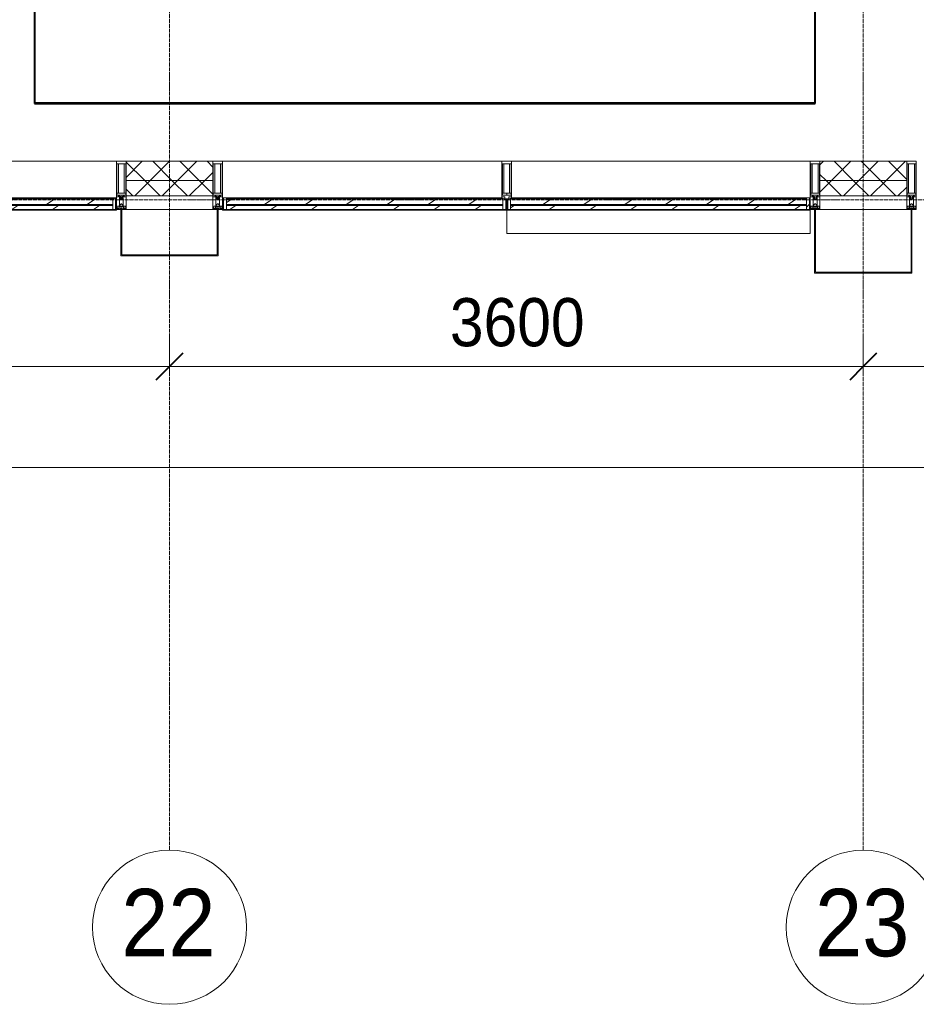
# Model space of a CAD drawing. Header units: millimetres. Extents: x 5617 to 140879, y 7718 to 151665.
# Tile 7 of 44: x 39147 to 43800, y 11226 to 16335. Entities that reach past the tile are written whole.
import ezdxf

# ---------------------------------------------------------------- set-up
doc = ezdxf.new("R2010")
doc.units = ezdxf.units.MM
doc.linetypes.add('ADSK_Линия сетки', pattern=[25, 20, -2.5, 0, -2.5])
doc.linetypes.add('Линия сетки', pattern=[25, 20, -2.5, 0, -2.5])
for name, color, linetype, lineweight in [('Импосты витража', 7, 'Continuous', 18), ('Колонны', 7, 'Continuous', 18), ('Оси', 7, 'Continuous', 9), ('Панели витража', 7, 'Continuous', 18), ('Перекрытия', 7, 'Continuous', 18), ('Размеры', 7, 'Continuous', 9), ('Размеры-100', 7, 'Continuous', 9), ('Стены', 7, 'Continuous', 18), ('Стены разрез', 7, 'Continuous', 40), ('Стены штриховка', 7, 'Continuous', 40), ('Элементы узлов', 7, 'Continuous', 18)]:
    doc.layers.add(name, color=color, linetype=linetype, lineweight=lineweight)
doc.styles.add('Arial', font='arial.ttf', dxfattribs={"width": 0.9, "height": 250})
doc.styles.add('Arial_1', font='arial.ttf', dxfattribs={"width": 0.9, "height": 350})
doc.dimstyles.new('Основной_2_5_мм', dxfattribs={"dimscale": 304.8, "dimtxt": 255.06485, "dimasz": 0.463911, "dimexe": 0.492126, "dimexo": 0.492126, "dimgap": 0.098425, "dimtad": 1, "dimdec": 0, "dimdsep": 46, "dimtxsty": 'Arial', "dimblk1": 'OBLIQUE', "dimblk2": 'OBLIQUE', "dimsah": 1, "dimcen": 0.09, "dimdle": 0.492126, "dimazin": 2, "dimtfac": 1, "dimtdec": 4, "dimtix": 1, "dimtmove": 0, "dimatfit": 3, "dimfxl": 1, "dimtvp": 1, "dimtolj": 1, "dimtzin": 0, "dimlwd": 20, "dimlwe": 20, "dimarcsym": 2})
pattern_1 = [(45, (0, 0), (-70.71068, 70.71068), []), (135, (0, 0), (-70.71068, -70.71068), [])]
pattern_2 = [(225, (88912.5, 15350), (106.06602, -106.06602), [])]
pattern_3 = [(225, (92487.5, 15350), (106.06602, -106.06602), [])]
pattern_4 = [(225, (90962.5, 15350), (106.06602, -106.06602), [])]

# ---------------------------------------------------------------- blocks, each defined once
blk = doc.blocks.new('135_SLK_K4_AR_rvt-1-МКСС_К4_L01_1_4_350__Техпространство_лоток')
at = {"layer": 'Перекрытия', "color": 253, "true_color": 0xaaaaaa}
for p, q in [((89250, 27900), (89250, 15900)), ((93300, 15900), (93300, 25850)), ((89250, 15900), (93300, 15900))]:
    blk.add_line(p, q, dxfattribs=at)
at = {"layer": 'Стены разрез', "color": 253, "true_color": 0xaaaaaa}
for p, q in [((89250, 27899), (89250, 15901)), ((89251, 15901), (89251, 27899)), ((93299, 25851), (93299, 15901)), ((93300, 15901), (93300, 25850)), ((89250, 15901), (89250, 15900)), ((89250, 15900), (93300, 15900)), ((93299, 15901), (89251, 15901)), ((93300, 15900), (93300, 15901))]:
    blk.add_line(p, q, dxfattribs=at)
blk = doc.blocks.new('A_PAN_VentilationGrill - Горизонтальные_Стекло-V4-МКСС_К4_L01_1_4_350__Техпространство_лоток')
at = {"layer": 'Панели витража', "lineweight": 5}
h = blk.add_hatch(dxfattribs=at)
h.set_pattern_fill('FP_17', color=256, style=0, pattern_type=2)
h.set_pattern_definition(pattern_2)
h.paths.add_polyline_path([(-699.2, 3), (-732.5, 3), (-732.5, 0), (732.5, 0), (732.5, 3), (182.3, 3)])
h = blk.add_hatch(dxfattribs=at)
h.set_pattern_fill('FP_17', color=256, style=0, pattern_type=2)
h.set_pattern_definition(pattern_2)
h.paths.add_polyline_path([(-757.5, 0), (-757.5, -60), (-742.5, -60), (-742.5, 0)])
h.paths.add_polyline_path([(757.5, 0), (742.5, 0), (742.5, -55.2), (757.5, -55), (757.5, -20)])
h = blk.add_hatch(dxfattribs=at)
h.set_pattern_fill('FP_16', color=256, style=0, pattern_type=2)
h.set_pattern_definition([(213.056, (88912.5, 7082.59), (20.16186, -124.93236), [])])
h.paths.add_polyline_path([(182.3, 0), (-742.5, 0), (-742.5, -20), (742.5, -20), (742.5, 0), (623, 0)])
h = blk.add_hatch(dxfattribs=at)
h.set_pattern_fill('FP_18', color=256, style=0, pattern_type=2)
h.set_pattern_definition([(213.056, (88912.5, 7034.82), (20.16186, -124.93236), [])])
h.paths.add_polyline_path([(-699.2, -26.6), (-742.5, -26.6), (-742.5, -55), (742.5, -55), (742.4, -26.6), (182.3, -26.6)])
h = blk.add_hatch(dxfattribs=at)
h.set_pattern_fill('FP_17', color=256, style=0, pattern_type=2)
h.set_pattern_definition(pattern_2)
h.paths.add_polyline_path([(737.5, -55), (-742.5, -55), (-742.5, -60), (737.5, -60), (737.5, -56.4)])
at = {"layer": 'Панели витража', "color": 253, "lineweight": 5, "true_color": 0xaaaaaa}
for p, q in [((-732.5, 3), (-762.5, 3)), ((-762.5, 3), (-762.5, -60)), ((-732.5, 0), (-732.5, 3)), ((732.5, 3), (-732.5, 3)), ((762.5, 3), (732.5, 3)), ((732.5, 3), (732.5, 0)), ((762.5, -55), (762.5, 3)), ((-757.5, -60), (-757.5, 0)), ((-757.5, 0), (-732.5, 0)), ((-742.5, -20), (-742.5, 0)), ((742.5, -20), (-742.5, -20)), ((-742.5, -20), (-742.5, -26.6)), ((-742.5, -26.6), (742.5, -26.6)), ((-742.5, -55), (-742.5, -26.6)), ((-732.5, 0), (732.5, 0)), ((732.5, 0), (757.5, 0)), ((742.5, 0), (742.5, -20)), ((742.5, -26.6), (742.5, -20)), ((742.5, -26.6), (742.5, -55)), ((757.5, 0), (757.5, -55)), ((-762.5, -60), (-757.5, -60)), ((-742.5, -60), (-742.5, -55)), ((742.5, -55), (-742.5, -55)), ((737.5, -60), (-742.5, -60))]:
    blk.add_line(p, q, dxfattribs=at)
blk = doc.blocks.new('Rectangular Mullion - R_InvisibleFrame_50Wx250H-7119915-МКСС_К4_L01_1_4_350__Техпространство_лоток')
at = {"layer": 'Импосты витража', "color": 253, "lineweight": 5, "true_color": 0xaaaaaa}
for p, q in [((88175, 15600), (89675, 15600)), ((89655, 15410), (89670, 15410))]:
    blk.add_line(p, q, dxfattribs=at)
blk = doc.blocks.new('Rectangular Mullion - 50Wx250H-2623690-МКСС_К4_L01_1_4_350__Техпространство_лоток')
at = {"layer": 'Элементы узлов', "color": 253, "lineweight": 5, "true_color": 0xaaaaaa}
for p, q in [((-25, 65.2), (-25, 250)), ((-25, 250), (0, 250)), ((-23, 237.3), (0, 237.3)), ((-23, 237.3), (-23, 73.6)), ((-14.9, 84), (-14.9, 237.3)), ((25, 250), (0, 250)), ((23, 237.3), (0, 237.3)), ((14.9, 84), (14.9, 237.3)), ((23, 237.3), (23, 73.6)), ((25, 65.2), (25, 250)), ((-14, 65.2), (-25, 65.2)), ((0, 84), (-23, 84)), ((-0.5, 73.6), (-23, 73.6)), ((-14, 71.3), (-14, 65.2)), ((-10, 71.3), (-14, 71.3)), ((-10, 53), (-10, 71.3)), ((-8.7, 53), (-10, 53)), ((-10, 53), (-10, 17)), ((-8.7, 53), (-7, 54.7)), ((-7, 65.2), (-5.9, 67.3)), ((-7, 65.2), (-7, 54.7)), ((-4.1, 67.3), (-5.9, 67.3)), ((-4.1, 67.3), (-2.9, 65.1)), ((-2.9, 65.1), (-2.9, 54.6)), ((-1.3, 53), (-2.9, 54.6)), ((0, 53), (-1.3, 53)), ((0, 84), (23, 84)), ((0, 53), (1.3, 53)), ((0.5, 73.6), (23, 73.6)), ((1.3, 53), (2.9, 54.6)), ((4.1, 67.3), (2.9, 65.1)), ((2.9, 65.1), (2.9, 54.6)), ((4.1, 67.3), (5.9, 67.3)), ((7, 65.2), (5.9, 67.3)), ((7, 65.2), (7, 54.7)), ((8.7, 53), (7, 54.7)), ((8.7, 53), (10, 53)), ((10, 71.3), (14, 71.3)), ((10, 53), (10, 71.3)), ((10, 53), (10, 17)), ((14, 71.3), (14, 65.2)), ((14, 65.2), (25, 65.2)), ((-23.8, 14.6), (-25, 14.2)), ((-25, 0), (-25, 14.2)), ((-22.3, 17), (-23.8, 17)), ((-23.8, 17), (-23.8, 14.6)), ((-22.5, 10.6), (-23.8, 14.6)), ((-22.5, 10.6), (-23.7, 9.9)), ((-23.7, 1.3), (-23.7, 9.9)), ((-23.7, 1.3), (-11.8, 1.3)), ((-23.2, 10.2), (-22.5, 8)), ((-22.5, 8), (-22.5, 4.5)), ((-21.3, 4.5), (-22.5, 4.5)), ((-22.3, 17), (-22.3, 16)), ((-22.3, 16), (-21.3, 16)), ((-19, 17.6), (-21.3, 16)), ((-21.3, 4.5), (-21.3, 6.5)), ((-21.3, 6.5), (-14.2, 6.5)), ((-18.4, 16.6), (-19, 17.6)), ((-7.4, 16.6), (-18.4, 16.6)), ((-14.2, 6.5), (-14.2, 4.5)), ((-13.2, 4.5), (-14.2, 4.5)), ((-13.2, 4.5), (-12.2, 7.2)), ((-12.7, 7.6), (-11.3, 11.4)), ((-12.7, 7.6), (-11.8, 6.9)), ((-12.2, 9), (-12.2, 14.8)), ((-12.2, 14.8), (0, 14.8)), ((-11.8, 1.3), (-11.8, 6.9)), ((-10.5, 11.2), (-11.3, 11.4)), ((-10.5, 1.5), (-10.5, 11.2)), ((-4.8, 1.5), (-10.5, 1.5)), ((-10, 17), (-7.5, 17)), ((-8.5, 23), (-1.5, 30)), ((-8.5, 18.5), (-8.5, 23)), ((-7.5, 18.5), (-8.5, 18.5)), ((-7.5, 17), (-7.5, 18.5)), ((-7.4, 18), (-7.4, 16.6)), ((-2.6, 18), (-7.4, 18)), ((0, 8), (-4.8, 8)), ((-4.8, 1.5), (-4.8, 8)), ((-2.6, 18), (-2.6, 16.8)), ((-2.6, 16.8), (0, 16.8)), ((-1.5, 30), (0, 30)), ((1.5, 30), (0, 30)), ((2.6, 16.8), (0, 16.8)), ((0, 14.8), (0, 16.8)), ((0, 14.8), (0, 16.8)), ((12.2, 14.8), (0, 14.8)), ((0, 0), (0, 8)), ((0, 8), (4.8, 8)), ((0, 0), (0, 8)), ((8.5, 23), (1.5, 30)), ((2.6, 18), (2.6, 16.8)), ((2.6, 18), (7.4, 18)), ((4.8, 1.5), (4.8, 8)), ((4.8, 1.5), (10.5, 1.5)), ((7.4, 18), (7.4, 16.6)), ((7.4, 16.6), (18.4, 16.6)), ((7.5, 18.5), (8.5, 18.5)), ((7.5, 17), (7.5, 18.5)), ((10, 17), (7.5, 17)), ((8.5, 18.5), (8.5, 23)), ((10.5, 11.2), (11.3, 11.4)), ((10.5, 1.5), (10.5, 11.2)), ((12.7, 7.6), (11.3, 11.4)), ((12.7, 7.6), (11.8, 6.9)), ((11.8, 1.3), (11.8, 6.9)), ((23.7, 1.3), (11.8, 1.3)), ((12.2, 9), (12.2, 14.8)), ((13.2, 4.5), (12.2, 7.2)), ((13.2, 4.5), (14.2, 4.5)), ((21.3, 6.5), (14.2, 6.5)), ((14.2, 6.5), (14.2, 4.5)), ((18.4, 16.6), (19, 17.6)), ((19, 17.6), (21.3, 16)), ((22.3, 16), (21.3, 16)), ((21.3, 4.5), (21.3, 6.5)), ((21.3, 4.5), (22.5, 4.5)), ((22.3, 17), (22.3, 16)), ((22.3, 17), (23.8, 17)), ((22.5, 10.6), (23.8, 14.6)), ((22.5, 10.6), (23.7, 9.9)), ((23.2, 10.2), (22.5, 8)), ((22.5, 8), (22.5, 4.5)), ((23.7, 1.3), (23.7, 9.9)), ((23.8, 17), (23.8, 14.6)), ((23.8, 14.6), (25, 14.2)), ((25, 0), (25, 14.2)), ((-25, 0), (0, 0)), ((25, 0), (0, 0))]:
    blk.add_line(p, q, dxfattribs=at)
for centre, start, end in [((-0.5, 73.1), 360, 90), ((0.5, 73.1), 90, 180)]:
    blk.add_arc(centre, 0.5, start, end, dxfattribs=at)
blk = doc.blocks.new('Rectangular Mullion - R_StandardFrame_50Wx250H-6301897-МКСС_К4_L01_1_4_350__Техпространство_лоток')
at = {"layer": 'Импосты витража', "color": 253, "lineweight": 5, "true_color": 0xaaaaaa}
for p, q in [((-25, 0), (-25, 250)), ((-25, 250), (25, 250)), ((25, 250), (25, 0)), ((-2.5, 0), (-25, 0)), ((25, 0), (2.5, 0))]:
    blk.add_line(p, q, dxfattribs=at)
blk = doc.blocks.new('A_PAN_VentilationGrill - Горизонтальные_Стекло-7120715-МКСС_К4_L01_1_4_350__Техпространство_лоток')
at = {"layer": 'Панели витража', "lineweight": 5}
h = blk.add_hatch(dxfattribs=at)
h.set_pattern_fill('FP_20', color=256, style=0, pattern_type=2)
h.set_pattern_definition(pattern_3)
h.paths.add_polyline_path([(-757.5, 3), (-757.5, 0), (757.5, 0), (757.5, 3), (-650, 3)])
h = blk.add_hatch(dxfattribs=at)
h.set_pattern_fill('FP_20', color=256, style=0, pattern_type=2)
h.set_pattern_definition(pattern_3)
h.paths.add_polyline_path([(-782.5, 0), (-782.5, -60), (-767.5, -60), (-767.5, 0)])
h.paths.add_polyline_path([(782.3, 0), (767.5, 0), (767.5, -55.2), (782.5, -55), (782.5, 0)])
h = blk.add_hatch(dxfattribs=at)
h.set_pattern_fill('FP_19', color=256, style=0, pattern_type=2)
h.set_pattern_definition([(213.056, (92487.5, 7082.59), (20.16186, -124.93236), [])])
h.paths.add_polyline_path([(757.5, 0), (-767.5, 0), (-767.5, -20), (767.5, -20), (767.5, 0)])
h = blk.add_hatch(dxfattribs=at)
h.set_pattern_fill('FP_21', color=256, style=0, pattern_type=2)
h.set_pattern_definition([(213.056, (92487.5, 7034.82), (20.16186, -124.93236), [])])
h.paths.add_polyline_path([(-650, -26.6), (-767.5, -26.6), (-767.5, -55), (767.5, -55), (767.4, -26.6), (231.4, -26.6)])
h = blk.add_hatch(dxfattribs=at)
h.set_pattern_fill('FP_20', color=256, style=0, pattern_type=2)
h.set_pattern_definition(pattern_3)
h.paths.add_polyline_path([(231.4, -55), (-767.5, -55), (-767.5, -60), (762.5, -60), (762.5, -55), (672.2, -55)])
at = {"layer": 'Панели витража', "color": 253, "lineweight": 5, "true_color": 0xaaaaaa}
for p, q in [((-757.5, 3), (-787.5, 3)), ((-787.5, 3), (-787.5, -60)), ((-757.5, 0), (-757.5, 3)), ((757.5, 3), (-757.5, 3)), ((787.5, 3), (757.5, 3)), ((757.5, 3), (757.5, 0)), ((787.5, -55), (787.5, 3)), ((-782.5, -60), (-782.5, 0)), ((-782.5, 0), (-757.5, 0)), ((-767.5, -20), (-767.5, 0)), ((767.5, -20), (-767.5, -20)), ((-767.5, -20), (-767.5, -26.6)), ((-767.5, -26.6), (767.5, -26.6)), ((-767.5, -55), (-767.5, -26.6)), ((-757.5, 0), (757.5, 0)), ((757.5, 0), (782.5, 0)), ((767.5, 0), (767.5, -20)), ((767.5, -26.6), (767.5, -20)), ((767.5, -26.6), (767.5, -55)), ((782.5, 0), (782.5, -55)), ((-787.5, -60), (-782.5, -60)), ((-767.5, -60), (-767.5, -55)), ((767.5, -55), (-767.5, -55)), ((762.5, -60), (-767.5, -60))]:
    blk.add_line(p, q, dxfattribs=at)
blk = doc.blocks.new('Rectangular Mullion - R_InvisibleFrame_50Wx250H-7078497-МКСС_К4_L01_1_4_350__Техпространство_лоток')
at = {"layer": 'Импосты витража', "color": 253, "lineweight": 5, "true_color": 0xaaaaaa}
for p, q in [((91725, 15600), (93275, 15600)), ((93255, 15410), (93270, 15410))]:
    blk.add_line(p, q, dxfattribs=at)
blk = doc.blocks.new('Rectangular Mullion - R_StandardFrame_50Wx250H-7119914-МКСС_К4_L01_1_4_350__Техпространство_лоток')
at = {"layer": 'Импосты витража', "color": 253, "lineweight": 5, "true_color": 0xaaaaaa}
blk.add_line((82525, 15350), (82975, 15350), dxfattribs=at)
blk = doc.blocks.new('A_PAN_VentilationGrill - Горизонтальные_Стекло-V29-МКСС_К4_L01_1_4_350__Техпространство_лоток')
at = {"layer": 'Панели витража', "lineweight": 5}
h = blk.add_hatch(dxfattribs=at)
h.set_pattern_fill('FP_99', color=256, style=0, pattern_type=2)
h.set_pattern_definition(pattern_4)
h.paths.add_polyline_path([(-707.5, 3), (-707.5, 0), (707.5, 0), (707.5, 3), (-632.5, 3)])
h = blk.add_hatch(dxfattribs=at)
h.set_pattern_fill('FP_99', color=256, style=0, pattern_type=2)
h.set_pattern_definition(pattern_4)
h.paths.add_polyline_path([(-732.5, 0), (-732.5, -55), (-717.5, -55), (-717.5, 0)])
h.paths.add_polyline_path([(732.5, 0), (717.5, 0), (717.5, -60), (732.5, -60), (732.5, -20)])
h = blk.add_hatch(dxfattribs=at)
h.set_pattern_fill('FP_98', color=256, style=0, pattern_type=2)
h.set_pattern_definition([(213.056, (90962.5, 7082.59), (20.16186, -124.93236), [])])
h.paths.add_polyline_path([(707.5, 0), (-717.5, 0), (-717.5, -20), (717.5, -20), (717.5, 0)])
h = blk.add_hatch(dxfattribs=at)
h.set_pattern_fill('FP_100', color=256, style=0, pattern_type=2)
h.set_pattern_definition([(213.056, (90962.5, 7034.82), (20.16186, -124.93236), [])])
h.paths.add_polyline_path([(-714.7, -26.6), (-717.5, -26.6), (-717.4, -55), (717.5, -55), (717.5, -26.6), (-712.5, -26.6)])
h = blk.add_hatch(dxfattribs=at)
h.set_pattern_fill('FP_99', color=256, style=0, pattern_type=2)
h.set_pattern_definition(pattern_4)
h.paths.add_polyline_path([(717.5, -55), (-712.5, -55), (-711.6, -60), (717.5, -60)])
at = {"layer": 'Панели витража', "color": 253, "lineweight": 5, "true_color": 0xaaaaaa}
for p, q in [((-707.5, 3), (-737.5, 3)), ((-737.5, 3), (-737.5, -55)), ((-707.5, 0), (-707.5, 3)), ((707.5, 3), (-707.5, 3)), ((737.5, 3), (707.5, 3)), ((707.5, 3), (707.5, 0)), ((737.5, -60), (737.5, 3)), ((-732.5, -55), (-732.5, 0)), ((-732.5, 0), (-707.5, 0)), ((-717.5, -20), (-717.5, 0)), ((717.5, -20), (-717.5, -20)), ((-717.5, -20), (-717.5, -26.6)), ((-717.5, -26.6), (717.5, -26.6)), ((-717.5, -55), (-717.5, -26.6)), ((-707.5, 0), (707.5, 0)), ((707.5, 0), (732.5, 0)), ((717.5, 0), (717.5, -20)), ((717.5, -26.6), (717.5, -20)), ((717.5, -26.6), (717.5, -55)), ((732.5, 0), (732.5, -60)), ((717.5, -55), (-717.5, -55)), ((717.5, -60), (-712.5, -60)), ((717.5, -55), (717.5, -60)), ((732.5, -60), (737.5, -60))]:
    blk.add_line(p, q, dxfattribs=at)
blk = doc.blocks.new('Rectangular Mullion - R_InvisibleFrame_50Wx250H-7078503-МКСС_К4_L01_1_4_350__Техпространство_лоток')
at = {"layer": 'Импосты витража', "color": 253, "lineweight": 5, "true_color": 0xaaaaaa}
for p, q in [((97425, 15600), (98875, 15600)), ((97430, 15410), (97445, 15410))]:
    blk.add_line(p, q, dxfattribs=at)
blk = doc.blocks.new('Rectangular Mullion - 50Wx250H-V6-МКСС_К4_L01_1_4_350__Техпространство_лоток')
at = {"layer": 'Элементы узлов', "color": 253, "lineweight": 5, "true_color": 0xaaaaaa}
for p, q in [((0, 250), (-25, 250)), ((-25, 250), (-25, 237.3)), ((-25, 65.2), (-25, 250)), ((-25, 250), (0, 250)), ((-23, 237.3), (0, 237.3)), ((-23, 237.3), (0, 237.3)), ((-23, 237.3), (-23, 73.6)), ((0, 237.3), (-14.9, 237.3)), ((-14.9, 237.3), (-14.9, 84)), ((-14.9, 84), (-14.9, 237.3)), ((25, 250), (0, 250)), ((25, 250), (0, 250)), ((14.9, 237.3), (0, 237.3)), ((0, 237.3), (23, 237.3)), ((23, 237.3), (0, 237.3)), ((14.9, 84), (14.9, 237.3)), ((14.9, 84), (14.9, 237.3)), ((23, 237.3), (23, 73.6)), ((25, 237.3), (25, 250)), ((25, 65.2), (25, 250)), ((-25, 73.6), (-25, 65.2)), ((-25, 65.2), (-25, 60.2)), ((-10, 65.2), (-25, 65.2)), ((-25, 65.2), (-25, 60.2)), ((-25, 65.2), (-10, 65.2)), ((-10, 65.2), (-25, 65.2)), ((0, 84), (-23, 84)), ((-23, 84), (-23, 73.6)), ((0, 84), (-23, 84)), ((-23, 73.6), (0, 73.6)), ((0, 73.6), (-23, 73.6)), ((-0.5, 73.6), (-23, 73.6)), ((-14.9, 84), (0, 84)), ((-10, 55), (-14, 55)), ((-14, 55), (-10, 55)), ((-10, 55), (-10, 65.2)), ((-10, 65.2), (-10, 55)), ((-10, 55), (-10, 65.2)), ((-10, 55), (0, 55)), ((0, 55), (-10, 55)), ((0, 84), (14.9, 84)), ((23, 84), (0, 84)), ((0, 84), (0, 73.6)), ((0, 84), (23, 84)), ((0, 73.6), (0, 84)), ((0, 73.6), (23, 73.6)), ((23, 73.6), (0, 73.6)), ((0, 55), (10, 55)), ((0, 55), (10, 55)), ((0.5, 73.6), (23, 73.6)), ((10, 65.2), (10, 55)), ((25, 65.2), (10, 65.2)), ((10, 55), (10, 65.2)), ((10, 65.2), (25, 65.2)), ((10, 65.2), (25, 65.2)), ((10, 55), (10, 65.2)), ((10, 55), (14, 55)), ((10, 55), (14, 55)), ((23, 73.6), (23, 84)), ((25, 65.2), (25, 73.6)), ((25, 65.2), (25, 60.2)), ((25, 60.2), (25, 65.2))]:
    blk.add_line(p, q, dxfattribs=at)
for centre, start, end in [((-14, 69.1), 218.9723, 270), ((-14, 69.1), 218.9723, 270), ((-14, 69.1), 218.9723, 270), ((14, 69.1), 270, 321.0277), ((14, 69.1), 270, 321.0277), ((14, 69.1), 270, 321.0277)]:
    blk.add_arc(centre, 14.1, start, end, dxfattribs=at)
blk = doc.blocks.new('Rectangular Mullion - R_InvisibleFrame_50Wx250H-V7-МКСС_К4_L01_1_4_350__Техпространство_лоток')
at = {"layer": 'Импосты витража', "color": 253, "lineweight": 5, "true_color": 0xaaaaaa}
for p, q in [((-25, 73.6), (-25, 237.3)), ((25, 237.3), (25, 73.6))]:
    blk.add_line(p, q, dxfattribs=at)
blk = doc.blocks.new('A_SLK_PAN_Type1 - Прямой тип панели-6537222-МКСС_К4_L01_1_4_350__Техпространство_лоток')
at = {"layer": 'Колонны', "lineweight": 5}
for p, q in [((-252.5, 330), (252.5, 330)), ((-252.5, 0), (-252.5, 330)), ((-247.5, 325), (-247.5, 0)), ((247.5, 325), (-247.5, 325)), ((247.5, 0), (247.5, 325)), ((252.5, 330), (252.5, 0)), ((-247.5, 0), (-252.5, 0)), ((252.5, 0), (247.5, 0))]:
    blk.add_line(p, q, dxfattribs=at)
blk = doc.blocks.new('A_SLK_PAN_Type1 - Прямой тип панели-6537223-МКСС_К4_L01_1_4_350__Техпространство_лоток')
at = {"layer": 'Колонны', "lineweight": 5}
for p, q in [((-252.5, 240), (252.5, 240)), ((-252.5, 0), (-252.5, 240)), ((-247.5, 235), (-247.5, 0)), ((247.5, 235), (-247.5, 235)), ((247.5, 0), (247.5, 235)), ((252.5, 240), (252.5, 0)), ((-247.5, 0), (-252.5, 0)), ((252.5, 0), (247.5, 0))]:
    blk.add_line(p, q, dxfattribs=at)
blk = doc.blocks.new('135_SLK_K4_AR_FCD_rvt-1-МКСС_К4_L01_1_4_350__Техпространство_лоток')
at = {"layer": 'Стены разрез', "lineweight": 5, "true_color": 0xaaaaaa}
h = blk.add_hatch(dxfattribs=at)
h.set_pattern_fill('FP_34', color=253, style=0, pattern_type=2)
h.set_pattern_definition(pattern_1)
h.paths.add_polyline_path([(90175, 15500), (90175, 15600), (89725, 15600), (89725, 15500), (90052.4, 15500)])
h = blk.add_hatch(dxfattribs=at)
h.set_pattern_fill('FP_34', color=253, style=0, pattern_type=2)
h.set_pattern_definition(pattern_1)
h.paths.add_polyline_path([(93325, 15500), (93775, 15500), (93775, 15600), (93325, 15600)])
h = blk.add_hatch(dxfattribs=at)
h.set_pattern_fill('FP_34', color=253, style=0, pattern_type=2)
h.set_pattern_definition(pattern_1)
h.paths.add_polyline_path([(89725, 15420), (90175, 15420), (90175, 15500), (89725, 15500)])
h = blk.add_hatch(dxfattribs=at)
h.set_pattern_fill('FP_34', color=253, style=0, pattern_type=2)
h.set_pattern_definition(pattern_1)
h.paths.add_polyline_path([(93325, 15420), (93775, 15420), (93775, 15500), (93325, 15500)])
at = {"layer": 'Стены', "color": 253, "lineweight": 5, "true_color": 0xaaaaaa}
for p, q in [((91700, 15225), (91700, 15347)), ((93275, 15225), (93275, 15347)), ((93275, 15225), (91700, 15225))]:
    blk.add_line(p, q, dxfattribs=at)
at = {"layer": 'Стены разрез', "color": 253, "lineweight": 9, "true_color": 0xaaaaaa}
for p, q in [((90175, 15600), (89725, 15600)), ((89725, 15600), (89725, 15420)), ((90175, 15420), (90175, 15600)), ((93775, 15600), (93325, 15600)), ((93325, 15600), (93325, 15420)), ((93775, 15420), (93775, 15600)), ((89725, 15420), (90175, 15420)), ((93325, 15420), (93775, 15420))]:
    blk.add_line(p, q, dxfattribs=at)
at = {"layer": 'Стены штриховка', "color": 253, "lineweight": 9, "true_color": 0xaaaaaa}
for p, q in [((89725, 15500), (90175, 15500)), ((93325, 15500), (93775, 15500))]:
    blk.add_line(p, q, dxfattribs=at)
at = {"layer": 'Импосты витража', "color": 253, "lineweight": 5, "true_color": 0xaaaaaa}
for name, p in [('Rectangular Mullion - R_InvisibleFrame_50Wx250H-7119915-МКСС_К4_L01_1_4_350__Техпространство_лоток', (0, 0)), ('Rectangular Mullion - R_InvisibleFrame_50Wx250H-7078503-МКСС_К4_L01_1_4_350__Техпространство_лоток', (-7200, 0)), ('Rectangular Mullion - R_InvisibleFrame_50Wx250H-7078497-МКСС_К4_L01_1_4_350__Техпространство_лоток', (0, 0)), ('Rectangular Mullion - R_StandardFrame_50Wx250H-7119914-МКСС_К4_L01_1_4_350__Техпространство_лоток', (7200, 0)), ('Rectangular Mullion - R_StandardFrame_50Wx250H-7119914-МКСС_К4_L01_1_4_350__Техпространство_лоток', (10800, 0))]:
    blk.add_blockref(name, p, dxfattribs=at)
at = {"layer": 'Импосты витража', "color": 253, "lineweight": 5, "true_color": 0xaaaaaa, "extrusion": (0, 0, -1)}
for name, p in [('Rectangular Mullion - 50Wx250H-2623690-МКСС_К4_L01_1_4_350__Техпространство_лоток', (-89700, 15350)), ('Rectangular Mullion - R_StandardFrame_50Wx250H-6301897-МКСС_К4_L01_1_4_350__Техпространство_лоток', (-89700, 15350)), ('Rectangular Mullion - 50Wx250H-2623690-МКСС_К4_L01_1_4_350__Техпространство_лоток', (-90200, 15350)), ('Rectangular Mullion - R_StandardFrame_50Wx250H-6301897-МКСС_К4_L01_1_4_350__Техпространство_лоток', (-90200, 15350)), ('Rectangular Mullion - 50Wx250H-V6-МКСС_К4_L01_1_4_350__Техпространство_лоток', (-91700, 15350)), ('Rectangular Mullion - R_InvisibleFrame_50Wx250H-V7-МКСС_К4_L01_1_4_350__Техпространство_лоток', (-91700, 15350)), ('Rectangular Mullion - 50Wx250H-2623690-МКСС_К4_L01_1_4_350__Техпространство_лоток', (-93300, 15350)), ('Rectangular Mullion - R_StandardFrame_50Wx250H-6301897-МКСС_К4_L01_1_4_350__Техпространство_лоток', (-93300, 15350)), ('Rectangular Mullion - 50Wx250H-2623690-МКСС_К4_L01_1_4_350__Техпространство_лоток', (-93800, 15350)), ('Rectangular Mullion - R_StandardFrame_50Wx250H-6301897-МКСС_К4_L01_1_4_350__Техпространство_лоток', (-93800, 15350))]:
    blk.add_blockref(name, p, dxfattribs=at)
at = {"layer": 'Колонны', "color": 253, "lineweight": 5, "true_color": 0xaaaaaa, "rotation": 180}
for name, p in [('A_SLK_PAN_Type1 - Прямой тип панели-6537223-МКСС_К4_L01_1_4_350__Техпространство_лоток', (89950, 15350)), ('A_SLK_PAN_Type1 - Прямой тип панели-6537222-МКСС_К4_L01_1_4_350__Техпространство_лоток', (93550, 15350))]:
    blk.add_blockref(name, p, dxfattribs=at)
at = {"layer": 'Панели витража', "color": 253, "lineweight": 5, "true_color": 0xaaaaaa, "rotation": 180}
for name, p in [('A_PAN_VentilationGrill - Горизонтальные_Стекло-V4-МКСС_К4_L01_1_4_350__Техпространство_лоток', (88912.5, 15350)), ('A_PAN_VentilationGrill - Горизонтальные_Стекло-V29-МКСС_К4_L01_1_4_350__Техпространство_лоток', (90962.5, 15350)), ('A_PAN_VentilationGrill - Горизонтальные_Стекло-7120715-МКСС_К4_L01_1_4_350__Техпространство_лоток', (92487.5, 15350))]:
    blk.add_blockref(name, p, dxfattribs=at)
blk = doc.blocks.new('Ось сетки - Круг_Ø8 мм-6577-МКСС_К4_L01_1_4_350__Техпространство_лоток')
at = {"layer": 'Оси', "lineweight": 20}
for start, end in [(360, 180), (180, 360)]:
    blk.add_arc((0, 0), 4, start, end, dxfattribs=at)
blk = doc.blocks.new('DIMBLOCK10-МКСС_К4_L01_1_4_350__Техпространство_лоток')
at = {"layer": 'Размеры-100', "lineweight": 20, "transparency": 16777216}
for p, q in [((37024.8, 14535.5), (37024.8, 14685.5)), ((39924.8, 14535.5), (39924.8, 14685.5)), ((37024.8, 14535.5), (39924.8, 14535.5)), ((37024.8, 14535.5), (37024.8, 14485.5)), ((39924.8, 14535.5), (39924.8, 14485.5))]:
    blk.add_line(p, q, dxfattribs=at)
at = {"layer": 'Размеры-100', "lineweight": 40, "transparency": 16777216}
for p, q in [((37024.8, 14535.5), (37095.5, 14606.2)), ((39924.8, 14535.5), (39995.5, 14606.2)), ((37024.8, 14535.5), (36954.1, 14464.8)), ((39924.8, 14535.5), (39854.1, 14464.8))]:
    blk.add_line(p, q, dxfattribs=at)
at = {"layer": 'Размеры-100', "color": 0, "lineweight": 20, "transparency": 16777216, "insert": (38129.5, 14890.1), "char_height": 250, "width": 828.765, "attachment_point": 1, "line_spacing_factor": 0.941778, "style": 'Arial'}
blk.add_mtext('2900', dxfattribs=at)
blk = doc.blocks.new('_Oblique')
at = {"color": 0, "linetype": 'ByBlock', "lineweight": -2}
blk.add_line((-0.5, -0.5), (0.5, 0.5), dxfattribs=at)
blk = doc.blocks.new('DIMBLOCK11-МКСС_К4_L01_1_4_350__Техпространство_лоток')
at = {"layer": 'Размеры-100', "lineweight": 20, "transparency": 16777216}
for p, q in [((39924.8, 14535.5), (39924.8, 14685.5)), ((43524.8, 14535.5), (43524.8, 14685.5)), ((39924.8, 14535.5), (43524.8, 14535.5)), ((39924.8, 14535.5), (39924.8, 14485.5)), ((43524.8, 14535.5), (43524.8, 14485.5))]:
    blk.add_line(p, q, dxfattribs=at)
at = {"layer": 'Размеры-100', "lineweight": 40, "transparency": 16777216}
for p, q in [((39924.8, 14535.5), (39995.5, 14606.2)), ((43524.8, 14535.5), (43595.5, 14606.2)), ((39924.8, 14535.5), (39854.1, 14464.8)), ((43524.8, 14535.5), (43454.1, 14464.8))]:
    blk.add_line(p, q, dxfattribs=at)
at = {"layer": 'Размеры-100', "color": 0, "lineweight": 20, "transparency": 16777216, "insert": (41379.5, 14890.1), "char_height": 250, "width": 828.765, "attachment_point": 1, "line_spacing_factor": 0.941778, "style": 'Arial'}
blk.add_mtext('3600', dxfattribs=at)
blk = doc.blocks.new('DIMBLOCK12-МКСС_К4_L01_1_4_350__Техпространство_лоток')
at = {"layer": 'Размеры-100', "lineweight": 20, "transparency": 16777216}
for p, q in [((43524.8, 14535.5), (43524.8, 14685.5)), ((45124.8, 14535.5), (45124.8, 14685.5)), ((43524.8, 14535.5), (45124.8, 14535.5)), ((43524.8, 14535.5), (43524.8, 14485.5)), ((45124.8, 14535.5), (45124.8, 14485.5))]:
    blk.add_line(p, q, dxfattribs=at)
at = {"layer": 'Размеры-100', "lineweight": 40, "transparency": 16777216}
for p, q in [((43524.8, 14535.5), (43595.5, 14606.2)), ((45124.8, 14535.5), (45195.5, 14606.2)), ((43524.8, 14535.5), (43454.1, 14464.8)), ((45124.8, 14535.5), (45054.1, 14464.8))]:
    blk.add_line(p, q, dxfattribs=at)
at = {"layer": 'Размеры-100', "color": 0, "lineweight": 20, "transparency": 16777216, "insert": (43979.5, 14890.1), "char_height": 250, "width": 828.765, "attachment_point": 1, "line_spacing_factor": 0.941778, "style": 'Arial'}
blk.add_mtext('1600', dxfattribs=at)
blk = doc.blocks.new('DIMBLOCK29-МКСС_К4_L01_1_4_350__Техпространство_лоток')
at = {"layer": 'Размеры-100', "lineweight": 20, "transparency": 16777216}
for p, q in [((32724.8, 14010.6), (32724.8, 14160.6)), ((86724.8, 14010.6), (86724.8, 14160.6)), ((32574.8, 14010.6), (86874.8, 14010.6)), ((32724.8, 14010.6), (32724.8, 13960.6)), ((86724.8, 14010.6), (86724.8, 13960.6))]:
    blk.add_line(p, q, dxfattribs=at)
at = {"layer": 'Размеры-100', "lineweight": 40, "transparency": 16777216}
for p, q in [((32724.8, 14010.6), (32795.5, 14081.3)), ((86724.8, 14010.6), (86795.5, 14081.3)), ((32724.8, 14010.6), (32654.1, 13939.9)), ((86724.8, 14010.6), (86654.1, 13939.9))]:
    blk.add_line(p, q, dxfattribs=at)
at = {"layer": 'Размеры-100', "color": 0, "lineweight": 20, "transparency": 16777216, "insert": (59293.1, 14365.2), "char_height": 250, "width": 1035.956, "attachment_point": 1, "line_spacing_factor": 0.941778, "style": 'Arial'}
blk.add_mtext('54000', dxfattribs=at)

msp = doc.modelspace()

# ---------------------------------------------------------------- linework, layer by layer
at = {"layer": 'Оси', "linetype": 'Линия сетки'}
for p, q in [((39924.8, 12025.7), (39924.8, 32990)), ((43524.8, 12025.7), (43524.8, 32990))]:
    msp.add_line(p, q, dxfattribs=at)
at = {"layer": 'Оси', "linetype": 'ADSK_Линия сетки'}
msp.add_line((86724.8, 15400), (26901, 15400), dxfattribs=at)

# ---------------------------------------------------------------- block references
at = {"lineweight": 5}
for name in ['135_SLK_K4_AR_FCD_rvt-1-МКСС_К4_L01_1_4_350__Техпространство_лоток', '135_SLK_K4_AR_rvt-1-МКСС_К4_L01_1_4_350__Техпространство_лоток']:
    msp.add_blockref(name, (-50025.2, 0), dxfattribs=at)
at = {"layer": 'Оси', "lineweight": 20, "xscale": 99.99999999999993, "yscale": 99.99999999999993, "zscale": 99.99999999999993}
for p in [(39924.8, 11625.7), (43524.8, 11625.7)]:
    msp.add_blockref('Ось сетки - Круг_Ø8 мм-6577-МКСС_К4_L01_1_4_350__Техпространство_лоток', p, dxfattribs=at)

# ---------------------------------------------------------------- texts
at = {"layer": 'Оси', "char_height": 350, "width": 606.076, "attachment_point": 1, "style": 'Arial_1'}
for s, insert in [('22', (39674.2, 11824.7)), ('23', (43274.2, 11824.7))]:
    msp.add_mtext(s, dxfattribs=dict(at, insert=insert))

# ---------------------------------------------------------------- dimensions: what is measured, and where the dimension line sits
at = {"layer": 'Размеры', "lineweight": 20}
for base, p1, p2, override, picture, middle in [((39924.8, 14535.5), (37024.8, 14635.5), (39924.8, 14635.5), {"dimpost": '<>', "dimfxl": 2900}, 'DIMBLOCK10-МКСС_К4_L01_1_4_350__Техпространство_лоток', (38474.8, 14693.2)), ((43524.8, 14535.5), (39924.8, 14635.5), (43524.8, 14635.5), {"dimpost": '<>', "dimfxl": 3600}, 'DIMBLOCK11-МКСС_К4_L01_1_4_350__Техпространство_лоток', (41724.8, 14693.3)), ((45124.8, 14535.5), (43524.8, 14635.5), (45124.8, 14635.5), {"dimpost": '<>', "dimfxl": 1600}, 'DIMBLOCK12-МКСС_К4_L01_1_4_350__Техпространство_лоток', (44324.8, 14693.2)), ((86724.8, 14010.6), (32724.8, 14110.6), (86724.8, 14110.6), {"dimpost": '<>', "dimfxl": 54000}, 'DIMBLOCK29-МКСС_К4_L01_1_4_350__Техпространство_лоток', (59724.8, 14168.2))]:
    dim = msp.add_linear_dim(base=base, p1=p1, p2=p2, dimstyle='Основной_2_5_мм', override=override, dxfattribs=at)
    dim.commit()
    dim.dimension.update_dxf_attribs({"geometry": picture, "text_midpoint": middle})

doc.saveas('drawing.dxf')
